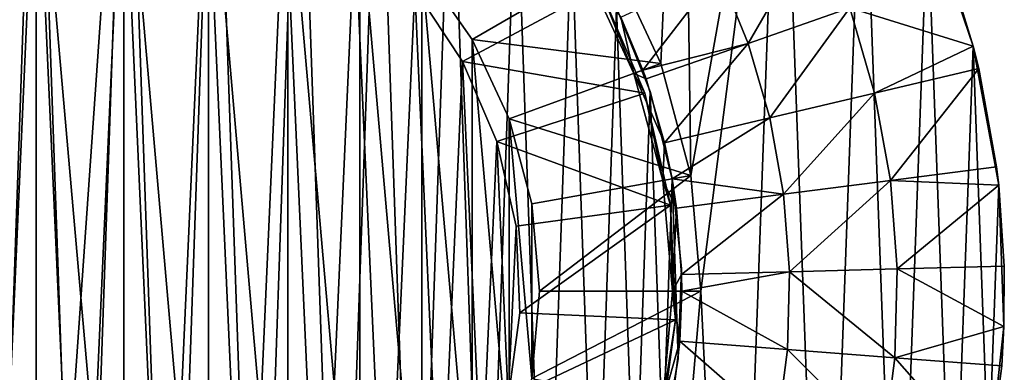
# Model space of a CAD drawing. Header units: millimetres. Extents: x 1 to 103, y -51 to 51.
# Tile 13 of 16: x 51 to 103, y -4 to 14. Entities that reach past the tile are written whole.
import ezdxf

# ---------------------------------------------------------------- set-up
doc = ezdxf.new("R2010")
doc.units = ezdxf.units.MM
doc.header["$LTSCALE"] = 25.4
doc.layers.get('0').update_dxf_attribs({"true_color": 0xff5454})

# ---------------------------------------------------------------- blocks, each defined once
blk = doc.blocks.new('HELIOS-LED-8991-8992.STL')
at = {"color": 7, "true_color": 0xffffff}
mesh = blk.add_polyface(dxfattribs=at)
corners = [(14.845, -35.398, 3.674), (17.092, -6.078, 3.674), (16.561, 0, 3.674), (20.391, -40.366, 3.674), (18.671, -11.971, 3.674), (21.25, -17.5, 3.674), (26.6, -44.475, 3.674), (24.749, -22.498, 3.674), (29.063, -26.812, 3.674), (33.342, -47.635, 3.674), (34.061, -30.311, 3.674), (40.472, -49.78, 3.674), (39.59, -32.889, 3.674), (45.483, -34.468, 3.674), (47.838, -50.864, 3.674), (51.561, -35, 3.674), (55.283, -50.864, 3.674), (57.638, -34.468, 3.674), (62.649, -49.78, 3.674), (63.531, -32.889, 3.674), (69.779, -47.635, 3.674), (69.061, -30.311, 3.674), (74.058, -26.812, 3.674), (76.521, -44.475, 3.674), (78.372, -22.498, 3.674), (82.73, -40.366, 3.674), (81.871, -17.5, 3.674), (84.45, -11.971, 3.674), (88.276, -35.398, 3.674), (86.029, -6.078, 3.674), (86.561, 0, 3.674), (1.409, -9.263, 3.674), (0.866, 5.578, 3.674), (0.595, -1.863, 3.674), (2.219, 12.9, 3.674), (3.292, -16.467, 3.674), (4.623, 19.946, 3.674), (6.204, -23.319, 3.674), (8.027, 26.568, 3.674), (10.083, -29.675, 3.674), (12.36, 32.623, 3.674), (17.527, 37.983, 3.674), (17.092, 6.078, 3.674), (18.671, 11.971, 3.674), (23.42, 42.534, 3.674), (21.25, 17.5, 3.674), (24.749, 22.498, 3.674), (29.913, 46.178, 3.674), (29.063, 26.812, 3.674), (34.061, 30.311, 3.674), (36.867, 48.838, 3.674), (39.59, 32.889, 3.674), (44.135, 50.457, 3.674), (45.483, 34.468, 3.674), (51.561, 51, 3.674), (51.561, 35, 3.674), (57.638, 34.468, 3.674), (58.986, 50.457, 3.674), (63.531, 32.889, 3.674), (66.254, 48.838, 3.674), (69.061, 30.311, 3.674), (73.208, 46.178, 3.674), (74.058, 26.812, 3.674), (79.701, 42.534, 3.674), (78.372, 22.498, 3.674), (81.871, 17.5, 3.674), (85.594, 37.983, 3.674), (84.45, 11.971, 3.674), (86.029, 6.078, 3.674), (90.762, 32.623, 3.674), (93.038, -29.675, 3.674), (95.094, 26.568, 3.674), (96.917, -23.319, 3.674), (98.498, 19.946, 3.674), (99.829, -16.467, 3.674), (100.902, 12.9, 3.674), (101.712, -9.263, 3.674), (102.255, 5.578, 3.674), (102.526, -1.863, 3.674)]
mesh.append_faces([[corners[k] for k in face] for face in [(31, 32, 33), (77, 76, 78)]], dxfattribs={"vtx0": -1, "color": 7})
mesh.append_faces([[corners[k] for k in face] for face in [(1, 3, 4), (4, 3, 5), (5, 6, 7), (7, 6, 8), (8, 9, 10), (10, 11, 12), (12, 11, 13), (13, 14, 15), (15, 16, 17), (17, 18, 19), (19, 20, 21), (21, 20, 22), (22, 23, 24), (24, 25, 26), (26, 25, 27), (27, 28, 29), (29, 28, 30), (32, 31, 34), (34, 35, 36), (36, 37, 38), (38, 39, 40), (40, 0, 41), (41, 43, 44), (44, 46, 47), (47, 49, 50), (50, 51, 52), (52, 53, 54), (54, 56, 57), (57, 58, 59), (59, 60, 61), (61, 62, 63), (63, 65, 66), (66, 68, 69), (69, 70, 71), (71, 72, 73), (73, 74, 75), (75, 76, 77)]], dxfattribs={"vtx0": -1, "vtx1": -1, "color": 7})
mesh.append_faces([[corners[k] for k in face] for face in [(41, 0, 2), (69, 30, 28)]], dxfattribs={"vtx0": -1, "vtx1": -1, "vtx2": -1, "color": 7})
mesh.append_faces([[corners[k] for k in face] for face in [(0, 1, 2), (1, 0, 3), (5, 3, 6), (8, 6, 9), (10, 9, 11), (13, 11, 14), (15, 14, 16), (17, 16, 18), (19, 18, 20), (22, 20, 23), (24, 23, 25), (27, 25, 28), (34, 31, 35), (36, 35, 37), (38, 37, 39), (40, 39, 0), (41, 2, 42), (41, 42, 43), (44, 43, 45), (44, 45, 46), (47, 46, 48), (47, 48, 49), (50, 49, 51), (52, 51, 53), (54, 53, 55), (54, 55, 56), (57, 56, 58), (59, 58, 60), (61, 60, 62), (63, 62, 64), (63, 64, 65), (66, 65, 67), (66, 67, 68), (69, 68, 30), (69, 28, 70), (71, 70, 72), (73, 72, 74), (75, 74, 76)]], dxfattribs={"vtx0": -1, "vtx2": -1, "color": 7})
mesh = blk.add_polyface(dxfattribs=at)
corners = [(17.747, -3.554, 7.174), (18.077, 5.904, 7.174), (17.581, 1.187, 7.174), (18.57, -8.225, 7.174), (19.225, 10.507, 7.174), (20.036, -12.737, 7.174), (21.002, 14.905, 7.174), (22.116, -17, 7.174), (23.373, 19.013, 7.174), (24.768, -20.932, 7.174), (26.294, 22.75, 7.174), (27.942, -24.458, 7.174), (29.706, 26.046, 7.174), (31.576, -27.507, 7.174), (33.543, 28.834, 7.174), (35.598, -30.02, 7.174), (37.731, 31.061, 7.174), (39.932, -31.95, 7.174), (42.189, 32.683, 7.174), (44.492, -33.257, 7.174), (46.829, 33.669, 7.174), (49.189, -33.917, 7.174), (51.561, 34, 7.174), (51.561, -34, 7.174), (53.932, -33.917, 7.174), (56.292, 33.669, 7.174), (58.63, -33.257, 7.174), (60.932, 32.683, 7.174), (63.189, -31.95, 7.174), (65.39, 31.061, 7.174), (67.523, -30.02, 7.174), (69.578, 28.834, 7.174), (71.545, -27.507, 7.174), (73.415, 26.046, 7.174), (75.179, -24.458, 7.174), (76.827, 22.75, 7.174), (78.353, -20.932, 7.174), (79.748, 19.013, 7.174), (81.005, -17, 7.174), (82.12, 14.905, 7.174), (83.085, -12.737, 7.174), (83.896, 10.507, 7.174), (84.551, -8.225, 7.174), (85.044, 5.904, 7.174), (85.374, -3.554, 7.174), (85.54, 1.187, 7.174)]
mesh.append_faces([[corners[k] for k in face] for face in [(0, 1, 2), (43, 44, 45)]], dxfattribs={"vtx0": -1, "color": 7})
mesh.append_faces([[corners[k] for k in face] for face in [(1, 3, 4), (4, 5, 6), (6, 7, 8), (8, 9, 10), (10, 11, 12), (12, 13, 14), (14, 15, 16), (16, 17, 18), (18, 19, 20), (20, 21, 22), (22, 24, 25), (25, 26, 27), (27, 28, 29), (29, 30, 31), (31, 32, 33), (33, 34, 35), (35, 36, 37), (37, 38, 39), (39, 40, 41), (41, 42, 43)]], dxfattribs={"vtx0": -1, "vtx1": -1, "color": 7})
mesh.append_faces([[corners[k] for k in face] for face in [(1, 0, 3), (4, 3, 5), (6, 5, 7), (8, 7, 9), (10, 9, 11), (12, 11, 13), (14, 13, 15), (16, 15, 17), (18, 17, 19), (20, 19, 21), (22, 21, 23), (22, 23, 24), (25, 24, 26), (27, 26, 28), (29, 28, 30), (31, 30, 32), (33, 32, 34), (35, 34, 36), (37, 36, 38), (39, 38, 40), (41, 40, 42), (43, 42, 44)]], dxfattribs={"vtx0": -1, "vtx2": -1, "color": 7})
mesh = blk.add_polyface(dxfattribs=at)
corners = [(18.077, 5.904, 6.174), (17.747, -3.554, 6.174), (17.581, 1.187, 6.174), (18.57, -8.225, 6.174), (19.225, 10.507, 6.174), (20.036, -12.737, 6.174), (21.002, 14.905, 6.174), (22.116, -17, 6.174), (23.373, 19.013, 6.174), (24.768, -20.932, 6.174), (26.294, 22.75, 6.174), (27.942, -24.458, 6.174), (29.706, 26.046, 6.174), (31.576, -27.507, 6.174), (33.543, 28.834, 6.174), (35.598, -30.02, 6.174), (37.731, 31.061, 6.174), (39.932, -31.95, 6.174), (42.189, 32.683, 6.174), (44.492, -33.257, 6.174), (46.829, 33.669, 6.174), (49.189, -33.917, 6.174), (51.561, 34, 6.174), (51.561, -34, 6.174), (56.292, 33.669, 6.174), (53.932, -33.917, 6.174), (58.63, -33.257, 6.174), (60.932, 32.683, 6.174), (63.189, -31.95, 6.174), (65.39, 31.061, 6.174), (67.523, -30.02, 6.174), (69.578, 28.834, 6.174), (71.545, -27.507, 6.174), (73.415, 26.046, 6.174), (75.179, -24.458, 6.174), (76.827, 22.75, 6.174), (78.353, -20.932, 6.174), (79.748, 19.013, 6.174), (81.005, -17, 6.174), (82.12, 14.905, 6.174), (83.085, -12.737, 6.174), (83.896, 10.507, 6.174), (84.551, -8.225, 6.174), (85.044, 5.904, 6.174), (85.374, -3.554, 6.174), (85.54, 1.187, 6.174)]
mesh.append_faces([[corners[k] for k in face] for face in [(0, 1, 2), (44, 43, 45)]], dxfattribs={"vtx0": -1, "color": 7})
mesh.append_faces([[corners[k] for k in face] for face in [(1, 0, 3), (3, 4, 5), (5, 6, 7), (7, 8, 9), (9, 10, 11), (11, 12, 13), (13, 14, 15), (15, 16, 17), (17, 18, 19), (19, 20, 21), (21, 22, 23), (23, 24, 25), (25, 24, 26), (26, 27, 28), (28, 29, 30), (30, 31, 32), (32, 33, 34), (34, 35, 36), (36, 37, 38), (38, 39, 40), (40, 41, 42), (42, 43, 44)]], dxfattribs={"vtx0": -1, "vtx1": -1, "color": 7})
mesh.append_faces([[corners[k] for k in face] for face in [(3, 0, 4), (5, 4, 6), (7, 6, 8), (9, 8, 10), (11, 10, 12), (13, 12, 14), (15, 14, 16), (17, 16, 18), (19, 18, 20), (21, 20, 22), (23, 22, 24), (26, 24, 27), (28, 27, 29), (30, 29, 31), (32, 31, 33), (34, 33, 35), (36, 35, 37), (38, 37, 39), (40, 39, 41), (42, 41, 43)]], dxfattribs={"vtx0": -1, "vtx2": -1, "color": 7})
mesh = blk.add_polyface(dxfattribs=at)
corners = [(18.705, -7.499, 6.174), (18.061, 0, 6.174), (17.894, -1.512, 6.174), (18.569, -5.817, 6.174), (20.081, -11.458, 6.174), (20.572, -13.245, 6.174), (22.549, -16.75, 6.174), (23.435, -18.565, 6.174), (25.898, -21.533, 6.174), (27.202, -23.289, 6.174), (30.027, -25.662, 6.174), (31.752, -27.264, 6.174), (34.811, -29.012, 6.174), (36.939, -30.363, 6.174), (40.103, -31.48, 6.174), (42.595, -32.486, 6.174), (45.743, -32.991, 6.174), (48.54, -33.564, 6.174), (51.561, -33.5, 6.174), (54.581, -33.564, 6.174), (57.378, -32.991, 6.174), (60.526, -32.486, 6.174), (63.018, -31.48, 6.174), (66.182, -30.363, 6.174), (68.311, -29.012, 6.174), (71.369, -27.264, 6.174), (73.094, -25.662, 6.174), (75.919, -23.289, 6.174), (77.223, -21.533, 6.174), (79.686, -18.565, 6.174), (80.572, -16.75, 6.174), (82.549, -13.245, 6.174), (83.04, -11.458, 6.174), (84.416, -7.499, 6.174), (84.552, -5.817, 6.174), (85.227, -1.512, 6.174), (85.061, 0, 6.174), (18.165, 4.524, 6.174), (18.569, 5.817, 6.174), (19.51, 10.414, 6.174), (20.081, 11.458, 6.174), (21.884, 15.969, 6.174), (22.549, 16.75, 6.174), (25.213, 21.012, 6.174), (25.898, 21.533, 6.174), (29.388, 25.379, 6.174), (30.027, 25.662, 6.174), (34.276, 28.93, 6.174), (34.811, 29.012, 6.174), (39.719, 31.551, 6.174), (40.103, 31.48, 6.174), (45.543, 33.158, 6.174), (45.743, 32.991, 6.174), (51.561, 33.7, 6.174), (51.561, 33.5, 6.174), (57.378, 32.991, 6.174), (57.578, 33.158, 6.174), (63.018, 31.48, 6.174), (63.402, 31.551, 6.174), (68.311, 29.012, 6.174), (68.845, 28.93, 6.174), (73.094, 25.662, 6.174), (73.733, 25.379, 6.174), (77.223, 21.533, 6.174), (77.908, 21.012, 6.174), (80.572, 16.75, 6.174), (81.237, 15.969, 6.174), (83.04, 11.458, 6.174), (83.611, 10.414, 6.174), (84.552, 5.817, 6.174), (84.956, 4.524, 6.174)]
mesh.append_faces([[corners[k] for k in face] for face in [(0, 1, 2), (1, 0, 3), (3, 0, 4), (4, 5, 6), (6, 7, 8), (8, 9, 10), (10, 11, 12), (12, 13, 14), (14, 15, 16), (16, 17, 18), (18, 19, 20), (20, 21, 22), (22, 23, 24), (24, 25, 26), (26, 27, 28), (28, 29, 30), (30, 31, 32), (32, 33, 34), (34, 35, 36), (37, 38, 39), (39, 40, 41), (41, 42, 43), (43, 44, 45), (45, 46, 47), (47, 48, 49), (49, 50, 51), (51, 52, 53), (53, 55, 56), (56, 57, 58), (58, 59, 60), (60, 61, 62), (62, 63, 64), (64, 65, 66), (66, 67, 68), (68, 69, 70), (70, 36, 35)]], dxfattribs={"vtx0": -1, "vtx1": -1, "color": 7})
mesh.append_faces([[corners[k] for k in face] for face in [(4, 0, 5), (6, 5, 7), (8, 7, 9), (10, 9, 11), (12, 11, 13), (14, 13, 15), (16, 15, 17), (18, 17, 19), (20, 19, 21), (22, 21, 23), (24, 23, 25), (26, 25, 27), (28, 27, 29), (30, 29, 31), (32, 31, 33), (34, 33, 35), (1, 37, 2), (37, 1, 38), (39, 38, 40), (41, 40, 42), (43, 42, 44), (45, 44, 46), (47, 46, 48), (49, 48, 50), (51, 50, 52), (53, 52, 54), (53, 54, 55), (56, 55, 57), (58, 57, 59), (60, 59, 61), (62, 61, 63), (64, 63, 65), (66, 65, 67), (68, 67, 69), (70, 69, 36)]], dxfattribs={"vtx0": -1, "vtx2": -1, "color": 7})
mesh = blk.add_polyface(dxfattribs=at)
corners = [(25.463, -4.602, 51.174), (25.463, 4.602, 51.174), (25.061, 0, 51.174), (26.659, -9.064, 51.174), (26.659, 9.064, 51.174), (28.611, -13.25, 51.174), (28.611, 13.25, 51.174), (31.26, -17.034, 51.174), (31.26, 17.034, 51.174), (34.527, -20.3, 51.174), (34.527, 20.3, 51.174), (38.311, -22.95, 51.174), (38.311, 22.95, 51.174), (42.497, -24.902, 51.174), (42.497, 24.902, 51.174), (46.959, -26.097, 51.174), (46.959, 26.097, 51.174), (51.561, -26.5, 51.174), (51.561, 26.5, 51.174), (56.162, -26.097, 51.174), (56.162, 26.097, 51.174), (60.624, -24.902, 51.174), (60.624, 24.902, 51.174), (64.811, -22.95, 51.174), (64.811, 22.95, 51.174), (68.594, -20.3, 51.174), (68.594, 20.3, 51.174), (71.861, -17.034, 51.174), (71.861, 17.034, 51.174), (74.51, -13.25, 51.174), (74.51, 13.25, 51.174), (76.462, -9.064, 51.174), (76.462, 9.064, 51.174), (77.658, -4.602, 51.174), (77.658, 4.602, 51.174), (78.061, 0, 51.174)]
mesh.append_faces([[corners[k] for k in face] for face in [(0, 1, 2), (34, 33, 35)]], dxfattribs={"vtx0": -1, "color": 7})
mesh.append_faces([[corners[k] for k in face] for face in [(1, 3, 4), (4, 5, 6), (6, 7, 8), (8, 9, 10), (10, 11, 12), (12, 13, 14), (14, 15, 16), (16, 17, 18), (18, 19, 20), (20, 21, 22), (22, 23, 24), (24, 25, 26), (26, 27, 28), (28, 29, 30), (30, 31, 32), (32, 33, 34)]], dxfattribs={"vtx0": -1, "vtx1": -1, "color": 7})
mesh.append_faces([[corners[k] for k in face] for face in [(1, 0, 3), (4, 3, 5), (6, 5, 7), (8, 7, 9), (10, 9, 11), (12, 11, 13), (14, 13, 15), (16, 15, 17), (18, 17, 19), (20, 19, 21), (22, 21, 23), (24, 23, 25), (26, 25, 27), (28, 27, 29), (30, 29, 31), (32, 31, 33)]], dxfattribs={"vtx0": -1, "vtx2": -1, "color": 7})
mesh = blk.add_polyface(dxfattribs=at)
corners = [(26.291, 3.423, 50.174), (26.7, -5.674, 50.174), (26.086, -1.144, 50.174), (27.309, 7.88, 50.174), (28.113, -10.022, 50.174), (29.105, 12.084, 50.174), (30.279, -14.048, 50.174), (31.624, 15.899, 50.174), (33.129, -17.622, 50.174), (34.783, 19.203, 50.174), (36.572, -20.63, 50.174), (38.482, 21.89, 50.174), (40.496, -22.975, 50.174), (42.6, 23.874, 50.174), (44.777, -24.581, 50.174), (47.007, 25.09, 50.174), (49.275, -25.397, 50.174), (51.561, 25.5, 50.174), (53.846, -25.397, 50.174), (56.114, 25.09, 50.174), (58.344, -24.581, 50.174), (60.521, 23.874, 50.174), (62.625, -22.975, 50.174), (64.639, 21.89, 50.174), (66.549, -20.63, 50.174), (68.338, 19.203, 50.174), (69.992, -17.622, 50.174), (71.497, 15.899, 50.174), (72.842, -14.048, 50.174), (74.016, 12.084, 50.174), (75.008, -10.022, 50.174), (75.812, 7.88, 50.174), (76.421, -5.674, 50.174), (76.83, 3.423, 50.174), (77.035, -1.144, 50.174)]
mesh.append_faces([[corners[k] for k in face] for face in [(0, 1, 2), (32, 33, 34)]], dxfattribs={"vtx0": -1, "color": 7})
mesh.append_faces([[corners[k] for k in face] for face in [(1, 3, 4), (4, 5, 6), (6, 7, 8), (8, 9, 10), (10, 11, 12), (12, 13, 14), (14, 15, 16), (16, 17, 18), (18, 19, 20), (20, 21, 22), (22, 23, 24), (24, 25, 26), (26, 27, 28), (28, 29, 30), (30, 31, 32)]], dxfattribs={"vtx0": -1, "vtx1": -1, "color": 7})
mesh.append_faces([[corners[k] for k in face] for face in [(1, 0, 3), (4, 3, 5), (6, 5, 7), (8, 7, 9), (10, 9, 11), (12, 11, 13), (14, 13, 15), (16, 15, 17), (18, 17, 19), (20, 19, 21), (22, 21, 23), (24, 23, 25), (26, 25, 27), (28, 27, 29), (30, 29, 31), (32, 31, 33)]], dxfattribs={"vtx0": -1, "vtx2": -1, "color": 7})
mesh = blk.add_polyface(dxfattribs=at)
corners = [(81.871, 17.5, 3.674), (71.861, 17.034, 51.174), (74.51, 13.25, 51.174), (78.372, 22.498, 3.674)]
mesh.append_faces([[corners[k] for k in face] for face in [(0, 1, 2), (1, 0, 3)]], dxfattribs={"vtx0": -1, "color": 7})
mesh = blk.add_polyface(dxfattribs=at)
corners = [(71.497, 15.899, 50.174), (81.237, 15.969, 6.174), (74.016, 12.084, 50.174), (77.908, 21.012, 6.174)]
mesh.append_faces([[corners[k] for k in face] for face in [(0, 1, 2), (1, 0, 3)]], dxfattribs={"vtx0": -1, "color": 7})
mesh = blk.add_polyface(dxfattribs=at)
corners = [(98.498, 19.946, 3.674), (100.902, 12.9, 3.674), (99.729, 16.756, 2.674)]
mesh.append_faces([[corners[k] for k in face] for face in [(0, 1, 2)]], dxfattribs={"color": 7})
mesh = blk.add_polyface(dxfattribs=at)
corners = [(92.642, 19.228, 1.905), (89.046, 13.039, 1.405), (87.506, 16.824, 1.405), (94.402, 14.902, 1.905)]
mesh.append_faces([[corners[k] for k in face] for face in [(0, 1, 2), (1, 0, 3)]], dxfattribs={"vtx0": -1, "color": 7})
mesh = blk.add_polyface(dxfattribs=at)
corners = [(84.45, 11.971, 3.674), (74.51, 13.25, 51.174), (76.462, 9.064, 51.174), (81.871, 17.5, 3.674)]
mesh.append_faces([[corners[k] for k in face] for face in [(0, 1, 2), (1, 0, 3)]], dxfattribs={"vtx0": -1, "color": 7})
mesh = blk.add_polyface(dxfattribs=at)
corners = [(80.572, 16.75, 6.174), (82.354, 14.413, 1.174), (83.04, 11.458, 6.174)]
mesh.append_faces([[corners[k] for k in face] for face in [(0, 1, 2)]], dxfattribs={"color": 7})
mesh = blk.add_polyface(dxfattribs=at)
corners = [(87.506, 16.824, 1.405), (83.51, 11.629, 1.174), (82.354, 14.413, 1.174), (89.046, 13.039, 1.405)]
mesh.append_faces([[corners[k] for k in face] for face in [(0, 1, 2), (1, 0, 3)]], dxfattribs={"vtx0": -1, "color": 7})
mesh = blk.add_polyface(dxfattribs=at)
corners = [(100.902, 12.9, 2.674), (94.402, 14.902, 1.905), (99.729, 16.756, 2.674)]
mesh.append_faces([[corners[k] for k in face] for face in [(0, 1, 2)]], dxfattribs={"color": 7})
mesh = blk.add_polyface(dxfattribs=at)
corners = [(99.729, 16.756, 2.674), (100.902, 12.9, 3.674), (100.902, 12.9, 2.674)]
mesh.append_faces([[corners[k] for k in face] for face in [(0, 1, 2)]], dxfattribs={"color": 7})
mesh = blk.add_polyface(dxfattribs=at)
corners = [(74.016, 12.084, 50.174), (83.611, 10.414, 6.174), (75.812, 7.88, 50.174), (81.237, 15.969, 6.174)]
mesh.append_faces([[corners[k] for k in face] for face in [(0, 1, 2), (1, 0, 3)]], dxfattribs={"vtx0": -1, "color": 7})
mesh = blk.add_polyface(dxfattribs=at)
corners = [(82.12, 14.905, 6.174), (83.896, 10.507, 7.174), (83.896, 10.507, 6.174), (82.12, 14.905, 7.174)]
mesh.append_faces([[corners[k] for k in face] for face in [(0, 1, 2), (1, 0, 3)]], dxfattribs={"vtx0": -1, "color": 7})
mesh = blk.add_polyface(dxfattribs=at)
corners = [(94.402, 14.902, 1.905), (90.188, 9.116, 1.405), (89.046, 13.039, 1.405), (95.707, 10.418, 1.905)]
mesh.append_faces([[corners[k] for k in face] for face in [(0, 1, 2), (1, 0, 3)]], dxfattribs={"vtx0": -1, "color": 7})
mesh = blk.add_polyface(dxfattribs=at)
corners = [(100.902, 12.9, 2.674), (95.707, 10.418, 1.905), (94.402, 14.902, 1.905)]
mesh.append_faces([[corners[k] for k in face] for face in [(0, 1, 2)]], dxfattribs={"color": 7})
mesh = blk.add_polyface(dxfattribs=at)
corners = [(82.354, 14.413, 1.174), (83.51, 11.629, 1.174), (83.04, 11.458, 6.174)]
mesh.append_faces([[corners[k] for k in face] for face in [(0, 1, 2)]], dxfattribs={"color": 7})
mesh = blk.add_polyface(dxfattribs=at)
corners = [(89.046, 13.039, 1.405), (83.673, 11.17, 1.174), (83.51, 11.629, 1.174)]
mesh.append_faces([[corners[k] for k in face] for face in [(0, 1, 2)]], dxfattribs={"color": 7})
mesh = blk.add_polyface(dxfattribs=at)
corners = [(89.046, 13.039, 1.405), (84.651, 7.809, 1.174), (83.673, 11.17, 1.174), (90.188, 9.116, 1.405)]
mesh.append_faces([[corners[k] for k in face] for face in [(0, 1, 2), (1, 0, 3)]], dxfattribs={"vtx0": -1, "color": 7})
mesh = blk.add_polyface(dxfattribs=at)
corners = [(101.197, 11.714, 2.674), (95.707, 10.418, 1.905), (100.902, 12.9, 2.674)]
mesh.append_faces([[corners[k] for k in face] for face in [(0, 1, 2)]], dxfattribs={"color": 7})
mesh = blk.add_polyface(dxfattribs=at)
corners = [(100.902, 12.9, 3.674), (102.255, 5.578, 3.674), (102.138, 6.548, 2.674)]
mesh.append_faces([[corners[k] for k in face] for face in [(0, 1, 2)]], dxfattribs={"color": 7})
mesh = blk.add_polyface(dxfattribs=at)
corners = [(100.902, 12.9, 3.674), (102.138, 6.548, 2.674), (101.197, 11.714, 2.674)]
mesh.append_faces([[corners[k] for k in face] for face in [(0, 1, 2)]], dxfattribs={"color": 7})
mesh = blk.add_polyface(dxfattribs=at)
corners = [(100.902, 12.9, 3.674), (101.197, 11.714, 2.674), (100.902, 12.9, 2.674)]
mesh.append_faces([[corners[k] for k in face] for face in [(0, 1, 2)]], dxfattribs={"color": 7})
mesh = blk.add_polyface(dxfattribs=at)
corners = [(86.029, 6.078, 3.674), (76.462, 9.064, 51.174), (77.658, 4.602, 51.174), (84.45, 11.971, 3.674)]
mesh.append_faces([[corners[k] for k in face] for face in [(0, 1, 2), (1, 0, 3)]], dxfattribs={"vtx0": -1, "color": 7})
mesh = blk.add_polyface(dxfattribs=at)
corners = [(83.51, 11.629, 1.174), (83.673, 11.17, 1.174), (83.04, 11.458, 6.174)]
mesh.append_faces([[corners[k] for k in face] for face in [(0, 1, 2)]], dxfattribs={"color": 7})
mesh = blk.add_polyface(dxfattribs=at)
corners = [(83.04, 11.458, 6.174), (84.651, 7.809, 1.174), (84.552, 5.817, 6.174)]
mesh.append_faces([[corners[k] for k in face] for face in [(0, 1, 2)]], dxfattribs={"color": 7})
mesh = blk.add_polyface(dxfattribs=at)
corners = [(83.04, 11.458, 6.174), (83.673, 11.17, 1.174), (84.651, 7.809, 1.174)]
mesh.append_faces([[corners[k] for k in face] for face in [(0, 1, 2)]], dxfattribs={"color": 7})
mesh = blk.add_polyface(dxfattribs=at)
corners = [(101.197, 11.714, 2.674), (96.544, 5.824, 1.905), (95.707, 10.418, 1.905), (102.138, 6.548, 2.674)]
mesh.append_faces([[corners[k] for k in face] for face in [(0, 1, 2), (1, 0, 3)]], dxfattribs={"vtx0": -1, "color": 7})
mesh = blk.add_polyface(dxfattribs=at)
corners = [(75.812, 7.88, 50.174), (84.956, 4.524, 6.174), (76.83, 3.423, 50.174), (83.611, 10.414, 6.174)]
mesh.append_faces([[corners[k] for k in face] for face in [(0, 1, 2), (1, 0, 3)]], dxfattribs={"vtx0": -1, "color": 7})
mesh = blk.add_polyface(dxfattribs=at)
corners = [(83.896, 10.507, 6.174), (85.044, 5.904, 7.174), (85.044, 5.904, 6.174), (83.896, 10.507, 7.174)]
mesh.append_faces([[corners[k] for k in face] for face in [(0, 1, 2), (1, 0, 3)]], dxfattribs={"vtx0": -1, "color": 7})
mesh = blk.add_polyface(dxfattribs=at)
corners = [(95.707, 10.418, 1.905), (90.92, 5.096, 1.405), (90.188, 9.116, 1.405), (96.544, 5.824, 1.905)]
mesh.append_faces([[corners[k] for k in face] for face in [(0, 1, 2), (1, 0, 3)]], dxfattribs={"vtx0": -1, "color": 7})
mesh = blk.add_polyface(dxfattribs=at)
corners = [(90.188, 9.116, 1.405), (85.044, 5.904, 1.174), (84.651, 7.809, 1.174), (90.92, 5.096, 1.405)]
mesh.append_faces([[corners[k] for k in face] for face in [(0, 1, 2), (1, 0, 3)]], dxfattribs={"vtx0": -1, "color": 7})
mesh = blk.add_polyface(dxfattribs=at)
corners = [(84.651, 7.809, 1.174), (85.044, 5.904, 1.174), (84.552, 5.817, 6.174)]
mesh.append_faces([[corners[k] for k in face] for face in [(0, 1, 2)]], dxfattribs={"color": 7})
mesh = blk.add_polyface(dxfattribs=at)
corners = [(102.255, 5.578, 2.674), (96.544, 5.824, 1.905), (102.138, 6.548, 2.674)]
mesh.append_faces([[corners[k] for k in face] for face in [(0, 1, 2)]], dxfattribs={"color": 7})
mesh = blk.add_polyface(dxfattribs=at)
corners = [(102.138, 6.548, 2.674), (102.255, 5.578, 3.674), (102.255, 5.578, 2.674)]
mesh.append_faces([[corners[k] for k in face] for face in [(0, 1, 2)]], dxfattribs={"color": 7})
mesh = blk.add_polyface(dxfattribs=at)
corners = [(86.029, 6.078, 3.674), (78.061, 0, 51.174), (86.561, 0, 3.674), (77.658, 4.602, 51.174)]
mesh.append_faces([[corners[k] for k in face] for face in [(0, 1, 2), (1, 0, 3)]], dxfattribs={"vtx0": -1, "color": 7})
mesh = blk.add_polyface(dxfattribs=at)
corners = [(85.044, 5.904, 1.174), (85.279, 4.366, 1.174), (84.552, 5.817, 6.174)]
mesh.append_faces([[corners[k] for k in face] for face in [(0, 1, 2)]], dxfattribs={"color": 7})
mesh = blk.add_polyface(dxfattribs=at)
corners = [(84.552, 5.817, 6.174), (85.279, 4.366, 1.174), (85.061, 0, 6.174)]
mesh.append_faces([[corners[k] for k in face] for face in [(0, 1, 2)]], dxfattribs={"color": 7})
mesh = blk.add_polyface(dxfattribs=at)
corners = [(90.92, 5.096, 1.405), (85.279, 4.366, 1.174), (85.044, 5.904, 1.174)]
mesh.append_faces([[corners[k] for k in face] for face in [(0, 1, 2)]], dxfattribs={"color": 7})
mesh = blk.add_polyface(dxfattribs=at)
corners = [(85.044, 5.904, 6.174), (85.54, 1.187, 7.174), (85.54, 1.187, 6.174), (85.044, 5.904, 7.174)]
mesh.append_faces([[corners[k] for k in face] for face in [(0, 1, 2), (1, 0, 3)]], dxfattribs={"vtx0": -1, "color": 7})
mesh = blk.add_polyface(dxfattribs=at)
corners = [(96.544, 5.824, 1.905), (91.236, 1.022, 1.405), (90.92, 5.096, 1.405), (96.905, 1.168, 1.905)]
mesh.append_faces([[corners[k] for k in face] for face in [(0, 1, 2), (1, 0, 3)]], dxfattribs={"vtx0": -1, "color": 7})
mesh = blk.add_polyface(dxfattribs=at)
corners = [(102.255, 5.578, 2.674), (96.905, 1.168, 1.905), (96.544, 5.824, 1.905)]
mesh.append_faces([[corners[k] for k in face] for face in [(0, 1, 2)]], dxfattribs={"color": 7})
mesh = blk.add_polyface(dxfattribs=at)
corners = [(102.544, 1.313, 2.674), (96.905, 1.168, 1.905), (102.255, 5.578, 2.674)]
mesh.append_faces([[corners[k] for k in face] for face in [(0, 1, 2)]], dxfattribs={"color": 7})
mesh = blk.add_polyface(dxfattribs=at)
corners = [(102.255, 5.578, 3.674), (102.526, -1.863, 3.674), (102.544, 1.313, 2.674)]
mesh.append_faces([[corners[k] for k in face] for face in [(0, 1, 2)]], dxfattribs={"color": 7})
mesh = blk.add_polyface(dxfattribs=at)
corners = [(102.255, 5.578, 3.674), (102.544, 1.313, 2.674), (102.255, 5.578, 2.674)]
mesh.append_faces([[corners[k] for k in face] for face in [(0, 1, 2)]], dxfattribs={"color": 7})
mesh = blk.add_polyface(dxfattribs=at)
corners = [(90.92, 5.096, 1.405), (85.549, 0.875, 1.174), (85.279, 4.366, 1.174), (91.236, 1.022, 1.405)]
mesh.append_faces([[corners[k] for k in face] for face in [(0, 1, 2), (1, 0, 3)]], dxfattribs={"vtx0": -1, "color": 7})
mesh = blk.add_polyface(dxfattribs=at)
corners = [(77.035, -1.144, 50.174), (84.956, 4.524, 6.174), (85.227, -1.512, 6.174), (76.83, 3.423, 50.174)]
mesh.append_faces([[corners[k] for k in face] for face in [(0, 1, 2), (1, 0, 3)]], dxfattribs={"vtx0": -1, "color": 7})
mesh = blk.add_polyface(dxfattribs=at)
corners = [(85.279, 4.366, 1.174), (85.549, 0.875, 1.174), (85.061, 0, 6.174)]
mesh.append_faces([[corners[k] for k in face] for face in [(0, 1, 2)]], dxfattribs={"color": 7})
mesh = blk.add_polyface(dxfattribs=at)
corners = [(85.54, 1.187, 6.174), (85.374, -3.554, 7.174), (85.374, -3.554, 6.174), (85.54, 1.187, 7.174)]
mesh.append_faces([[corners[k] for k in face] for face in [(0, 1, 2), (1, 0, 3)]], dxfattribs={"vtx0": -1, "color": 7})
mesh = blk.add_polyface(dxfattribs=at)
corners = [(91.236, 1.022, 1.405), (96.784, -3.501, 1.905), (91.13, -3.063, 1.405), (96.905, 1.168, 1.905)]
mesh.append_faces([[corners[k] for k in face] for face in [(0, 1, 2), (1, 0, 3)]], dxfattribs={"vtx0": -1, "color": 7})
mesh = blk.add_polyface(dxfattribs=at)
corners = [(102.526, -1.863, 2.674), (96.784, -3.501, 1.905), (96.905, 1.168, 1.905)]
mesh.append_faces([[corners[k] for k in face] for face in [(0, 1, 2)]], dxfattribs={"color": 7})
mesh = blk.add_polyface(dxfattribs=at)
corners = [(102.544, 1.313, 2.674), (102.526, -1.863, 2.674), (96.905, 1.168, 1.905)]
mesh.append_faces([[corners[k] for k in face] for face in [(0, 1, 2)]], dxfattribs={"color": 7})
mesh = blk.add_polyface(dxfattribs=at)
corners = [(102.544, 1.313, 2.674), (102.526, -1.863, 3.674), (102.526, -1.863, 2.674)]
mesh.append_faces([[corners[k] for k in face] for face in [(0, 1, 2)]], dxfattribs={"color": 7})
mesh = blk.add_polyface(dxfattribs=at)
corners = [(85.549, 0.875, 1.174), (85.561, 0, 1.174), (85.061, 0, 6.174)]
mesh.append_faces([[corners[k] for k in face] for face in [(0, 1, 2)]], dxfattribs={"color": 7})
mesh = blk.add_polyface(dxfattribs=at)
corners = [(85.561, 0, 1.174), (91.13, -3.063, 1.405), (85.459, -2.624, 1.174), (91.236, 1.022, 1.405)]
mesh.append_faces([[corners[k] for k in face] for face in [(0, 1, 2), (1, 0, 3)]], dxfattribs={"vtx0": -1, "color": 7})
mesh = blk.add_polyface(dxfattribs=at)
corners = [(91.236, 1.022, 1.405), (85.561, 0, 1.174), (85.549, 0.875, 1.174)]
mesh.append_faces([[corners[k] for k in face] for face in [(0, 1, 2)]], dxfattribs={"color": 7})
mesh = blk.add_polyface(dxfattribs=at)
corners = [(86.561, 0, 3.674), (77.658, -4.602, 51.174), (86.029, -6.078, 3.674), (78.061, 0, 51.174)]
mesh.append_faces([[corners[k] for k in face] for face in [(0, 1, 2), (1, 0, 3)]], dxfattribs={"vtx0": -1, "color": 7})
mesh = blk.add_polyface(dxfattribs=at)
corners = [(85.061, 0, 6.174), (85.459, -2.624, 1.174), (84.552, -5.817, 6.174)]
mesh.append_faces([[corners[k] for k in face] for face in [(0, 1, 2)]], dxfattribs={"color": 7})
mesh = blk.add_polyface(dxfattribs=at)
corners = [(85.561, 0, 1.174), (85.459, -2.624, 1.174), (85.061, 0, 6.174)]
mesh.append_faces([[corners[k] for k in face] for face in [(0, 1, 2)]], dxfattribs={"color": 7})
mesh = blk.add_polyface(dxfattribs=at)
corners = [(76.421, -5.674, 50.174), (85.227, -1.512, 6.174), (84.416, -7.499, 6.174), (77.035, -1.144, 50.174)]
mesh.append_faces([[corners[k] for k in face] for face in [(0, 1, 2), (1, 0, 3)]], dxfattribs={"vtx0": -1, "color": 7})
mesh = blk.add_polyface(dxfattribs=at)
corners = [(102.526, -1.863, 2.674), (102.408, -3.936, 2.674), (96.784, -3.501, 1.905)]
mesh.append_faces([[corners[k] for k in face] for face in [(0, 1, 2)]], dxfattribs={"color": 7})
mesh = blk.add_polyface(dxfattribs=at)
corners = [(102.526, -1.863, 3.674), (101.712, -9.263, 3.674), (101.734, -9.143, 2.674)]
mesh.append_faces([[corners[k] for k in face] for face in [(0, 1, 2)]], dxfattribs={"color": 7})
mesh = blk.add_polyface(dxfattribs=at)
corners = [(102.526, -1.863, 3.674), (101.734, -9.143, 2.674), (102.408, -3.936, 2.674)]
mesh.append_faces([[corners[k] for k in face] for face in [(0, 1, 2)]], dxfattribs={"color": 7})
mesh = blk.add_polyface(dxfattribs=at)
corners = [(102.526, -1.863, 3.674), (102.408, -3.936, 2.674), (102.526, -1.863, 2.674)]
mesh.append_faces([[corners[k] for k in face] for face in [(0, 1, 2)]], dxfattribs={"color": 7})
mesh = blk.add_polyface(dxfattribs=at)
corners = [(85.459, -2.624, 1.174), (85.044, -5.904, 1.174), (84.552, -5.817, 6.174)]
mesh.append_faces([[corners[k] for k in face] for face in [(0, 1, 2)]], dxfattribs={"color": 7})
mesh = blk.add_polyface(dxfattribs=at)
corners = [(85.459, -2.624, 1.174), (90.606, -7.115, 1.405), (85.044, -5.904, 1.174), (91.13, -3.063, 1.405)]
mesh.append_faces([[corners[k] for k in face] for face in [(0, 1, 2), (1, 0, 3)]], dxfattribs={"vtx0": -1, "color": 7})
mesh = blk.add_polyface(dxfattribs=at)
corners = [(91.13, -3.063, 1.405), (96.185, -8.132, 1.905), (90.606, -7.115, 1.405), (96.784, -3.501, 1.905)]
mesh.append_faces([[corners[k] for k in face] for face in [(0, 1, 2), (1, 0, 3)]], dxfattribs={"vtx0": -1, "color": 7})
mesh = blk.add_polyface(dxfattribs=at)
corners = [(85.374, -3.554, 6.174), (84.551, -8.225, 7.174), (84.551, -8.225, 6.174), (85.374, -3.554, 7.174)]
mesh.append_faces([[corners[k] for k in face] for face in [(0, 1, 2), (1, 0, 3)]], dxfattribs={"vtx0": -1, "color": 7})
mesh = blk.add_polyface(dxfattribs=at)
corners = [(96.784, -3.501, 1.905), (101.734, -9.143, 2.674), (96.185, -8.132, 1.905), (102.408, -3.936, 2.674)]
mesh.append_faces([[corners[k] for k in face] for face in [(0, 1, 2), (1, 0, 3)]], dxfattribs={"vtx0": -1, "color": 7})

msp = doc.modelspace()

# ---------------------------------------------------------------- block references
at = {"color": 0}
msp.add_blockref('HELIOS-LED-8991-8992.STL', (0, 0), dxfattribs=at)

doc.saveas('drawing.dxf')
